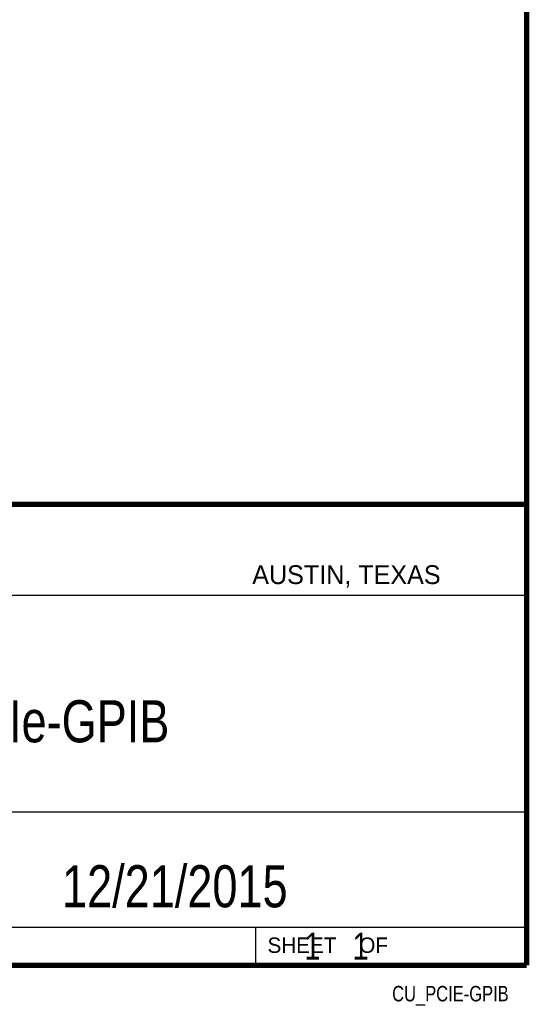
# Model space of a CAD drawing. Header units: inches. Extents: x 0.2 to 16.8, y 0.1 to 10.8.
# Tile 9 of 10: x 14.9 to 16.8, y 0.1 to 3.8. Entities that reach past the tile are written whole.
import ezdxf

# ---------------------------------------------------------------- set-up
doc = ezdxf.new("R2010")
doc.units = ezdxf.units.IN
doc.header["$LTSCALE"] = 0.935
doc.header["$MEASUREMENT"] = 0
doc.layers.get('0').update_dxf_attribs({"linetype": 'CONTINUOUS'})
doc.layers.add('DETAIL', color=7, linetype='CONTINUOUS')
doc.layers.add('NOTE', color=7, linetype='CONTINUOUS')
doc.styles.get("Standard").update_dxf_attribs({"font": 'txt', "width": 0.8})
doc.styles.add('TEXTSTYLE_2', font='txt')

msp = doc.modelspace()

# ---------------------------------------------------------------- linework, layer by layer
at = {"color": 2, "linetype": 'CONTINUOUS'}
for p, q in [((13.0652, 1.9695), (16.745, 1.9695)), ((16.745, 1.9695), (16.745, 0.2605)), ((13.0653, 1.6329), (16.75, 1.6329)), ((13.0652, 0.8295), (16.745, 0.8295)), ((13.0652, 0.4005), (16.745, 0.4005)), ((15.745, 0.4005), (15.745, 0.2605)), ((13.0652, 0.2605), (16.745, 0.2605)), ((15.7462, 0.2607), (16.7462, 0.2607)), ((15.7462, 0.2607), (15.7462, 0.2602)), ((15.7462, 0.2602), (16.7462, 0.2602)), ((16.7462, 0.2607), (16.7462, 0.2602))]:
    msp.add_line(p, q, dxfattribs=at)
at = {"color": 7, "linetype": 'CONTINUOUS', "const_width": 0.02}
for points in [[(16.75, 0.2586), (16.75, 10.7586)], [(11.4718, 1.9702), (16.75, 1.9707)], [(0.25, 0.2586), (16.75, 0.2586)]]:
    msp.add_lwpolyline(points, dxfattribs=at)

# ---------------------------------------------------------------- texts
at = {"color": 2, "linetype": 'CONTINUOUS', "attachment_point": 1, "line_spacing_factor": 0.9, "style": 'TEXTSTYLE_2'}
for s, insert, char_height, width in [('AUSTIN, TEXAS', (15.7327, 1.7441), 0.069617, 0.905021), ('SHEET    OF', (15.7892, 0.3625), 0.057262, 0.629882)]:
    msp.add_mtext(s, dxfattribs=dict(at, insert=insert, char_height=char_height, width=width))
at = {"layer": 'DETAIL', "color": 7, "linetype": 'CONTINUOUS', "insert": (15.8075, 0.3805), "char_height": 0.1, "width": 0.8, "attachment_point": 1, "line_spacing_factor": 0.9}
msp.add_mtext('    1    1', dxfattribs=at)
at = {"layer": 'DETAIL', "color": 2, "linetype": 'CONTINUOUS', "insert": (16.6837, 0.1826), "char_height": 0.057262, "width": 0.549715, "attachment_point": 3, "line_spacing_factor": 0.9}
msp.add_mtext('CU_PCIE-GPIB', dxfattribs=at)
at = {"layer": 'NOTE', "color": 7, "linetype": 'CONTINUOUS', "char_height": 0.15625, "attachment_point": 2, "line_spacing_factor": 0.9}
for s, insert, width in [('NI PCIe-GPIB', (14.9051, 1.2432), 1.5), ('12/21/2015 ', (15.4455, 0.6307), 1.375)]:
    msp.add_mtext(s, dxfattribs=dict(at, insert=insert, width=width))

doc.saveas('drawing.dxf')
